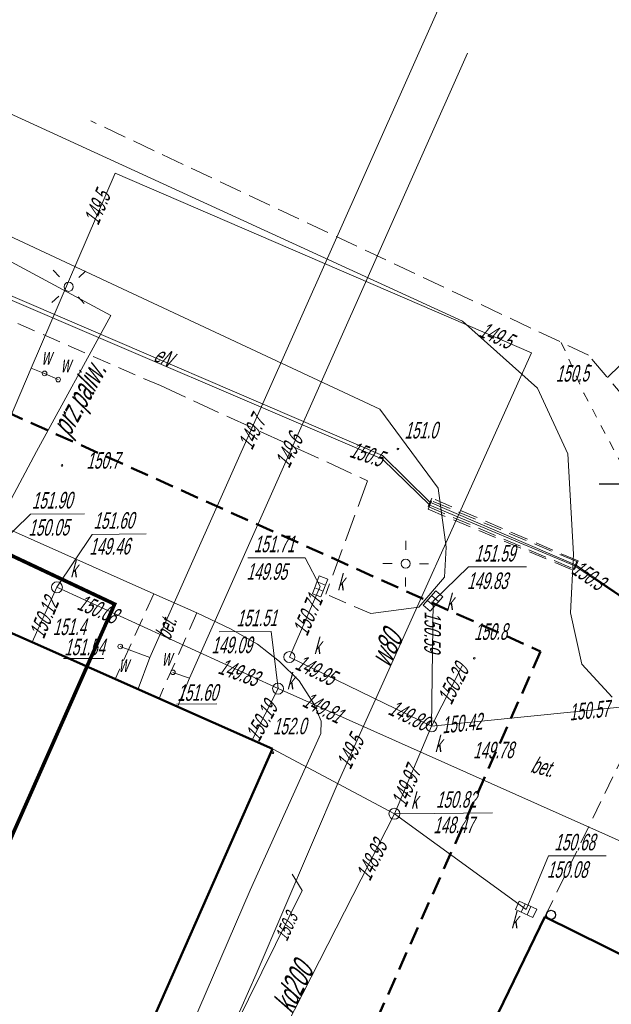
# Model space of a CAD drawing. Header units: metres. Extents: x 7519119 to 7519315, y 5970991 to 5971152.
# Tile 6 of 8: x 7519216 to 7519248, y 5971072 to 5971125. Entities that reach past the tile are written whole.
import ezdxf
from ezdxf.enums import TextEntityAlignment as Align

# ---------------------------------------------------------------- set-up
doc = ezdxf.new("R2010")
doc.units = ezdxf.units.M
doc.header["$MEASUREMENT"] = 0
for name, pattern in [('1', [0]), ('1_EGBU_A', [0]), ('2', [1.5, 1, -0.5]), ('3', [1, 0.5, -0.5]), ('4', [2.5, 1.5, -1]), ('BUW', [1.5, 1, -0.5]), ('DUL', [1, 0.5, -0.5]), ('KOC', [2, 1.5, -0.5]), ('KOU', [1.5, 1, -0.5]), ('WSQ', [1.75, 1.25, -0.5])]:
    doc.linetypes.add(name, pattern=pattern)
doc.layers.get('0').update_dxf_attribs({"color": 250, "linetype": 'CONTINUOUS', "lineweight": 100})
for name, color, linetype, lineweight in [('A_BUDYNEK', 7, 'CONTINUOUS', 0), ('A_OPIS', 130, 'CONTINUOUS', 0), ('EBTOO_T_8', 255, 'CONTINUOUS', 25), ('EBTPO_L_0', 134, '4', 18), ('EBUPP_L_1', 1, '1', 25), ('EGBB_L_1', 255, '1_EGBU_A', 50), ('LINIOWE_L_0', 7, '2', 50), ('SDROK_T_0', 255, 'CONTINUOUS', 18), ('SDRPK_L_0', 7, '1', 25), ('SDRPK_L_1', 255, '4', 18), ('SDRPK_L_2', 255, '4', 18), ('SIATKA_L_0', 7, '1', 25), ('UEEOC_T_9', 1, 'CONTINUOUS', 18), ('UEEOCA_T_5', 135, 'CONTINUOUS', 18), ('UEEOO_T_9', 1, 'CONTINUOUS', 25), ('UEEPAN_T_9', 1, 'CONTINUOUS', 18), ('UEEPB_L_4', 6, '4', 18), ('UEEPOA_L_5', 1, '1', 18), ('UEEPON_L_9', 1, '1', 18), ('UKKOA_T_0', 15, 'CONTINUOUS', 18), ('UKKOC_T_0', 15, 'CONTINUOUS', 18), ('UKKOO_T_0', 15, 'CONTINUOUS', 25), ('UKKPA_T_0', 15, 'CONTINUOUS', 18), ('UKKPA_T_1', 15, 'CONTINUOUS', 18), ('UKKPOD_L_0', 15, '1', 18), ('UKKPOD_L_1', 15, '1', 18), ('UWWOA_T_0', 5, 'CONTINUOUS', 18), ('UWWOC_T_0', 5, 'CONTINUOUS', 18), ('UWWOO_T_0', 5, 'CONTINUOUS', 25), ('UWWPA_T_1', 134, 'CONTINUOUS', 18), ('UWWPO_L_1', 5, '1', 18), ('UXXOO_T_0', 3, 'CONTINUOUS', 25), ('UXXPB_L_0', 3, '1', 18), ('WUKOS_T_1', 25, 'CONTINUOUS', 18), ('WUKPS_L_6', 3, '1', 18), ('WWROH_T_4', 25, 'CONTINUOUS', 18), ('WWRPH_L_1', 25, '3', 13)]:
    doc.layers.add(name, color=color, linetype=linetype, lineweight=lineweight)
doc.styles.get("Standard").update_dxf_attribs({"font": 'ARIALN.TTF', "width": 0.75})

# ---------------------------------------------------------------- blocks, each defined once
blk = doc.blocks.new('BUI')
at = {"linetype": 'Continuous'}
blk.add_circle((0, 0), 0.25, dxfattribs=at)
blk = doc.blocks.new('WSP')
at = {"linetype": 'Continuous'}
blk.add_circle((0, 0), 0.045, dxfattribs=at)
blk = doc.blocks.new('SLU')
at = {"linetype": 'Continuous'}
blk.add_circle((0, 0), 0.25, dxfattribs=at)
blk = doc.blocks.new('LAT')
at = {"linetype": 'Continuous'}
for p, q in [((0, 0.75), (0, 1.25)), ((-1.25, 0), (-0.75, 0)), ((0.75, 0), (1.25, 0)), ((0, -0.75), (0, -1.25))]:
    blk.add_line(p, q, dxfattribs=at)
blk = doc.blocks.new('WLZ')
at = {"linetype": 'Continuous'}
blk.add_circle((0, 0), 0.3, dxfattribs=at)
blk = doc.blocks.new('KRA')
at = {"linetype": 'Continuous'}
for p, q in [((-0.525, -0.25), (-0.525, 0.25)), ((-0.525, 0.25), (0.525, 0.25)), ((-0.175, -0.25), (-0.175, 0.25)), ((0.175, -0.25), (0.175, 0.25)), ((0.525, 0.25), (0.525, -0.25)), ((0.525, -0.25), (-0.525, -0.25))]:
    blk.add_line(p, q, dxfattribs=at)
blk = doc.blocks.new('ARM')
at = {"linetype": 'Continuous'}
blk.add_circle((0, 0), 0.125, dxfattribs=at)
blk = doc.blocks.new('MAPA_ZWIK')
at = {"layer": 'EBTPO_L_0', "linetype": 'BUW', "lineweight": 18}
blk.add_line((42.389, -14.389), (47.89, -3.069), dxfattribs=at)
at = {"layer": 'EBUPP_L_1', "linetype": '1', "lineweight": 50}
for p, q in [((42.389, -14.389), (39.856, -19.597)), ((52.857, -19.565), (42.389, -14.389))]:
    blk.add_line(p, q, dxfattribs=at)
at = {"layer": 'EGBB_L_1', "linetype": '1_EGBU_A'}
for p, q in [((14.361, 0.619), (12.797, 1.313)), ((27.507, -5.207), (14.361, 0.619)), ((10.027, -44.687), (27.507, -5.207))]:
    blk.add_line(p, q, dxfattribs=at)
at = {"layer": 'LINIOWE_L_0', "linetype": '2'}
for p, q in [((-19.917, 27.938), (42.16, 0.105)), ((42.16, 0.105), (14.7, -61.538))]:
    blk.add_line(p, q, dxfattribs=at)
at = {"layer": 'SDRPK_L_0', "linetype": '1', "lineweight": 20}
for p, q in [((37.897, 18.153), (12.677, 29.703)), ((8.227, 25.073), (33.377, 13.333)), ((41.987, 14.493), (37.897, 18.153)), ((43.647, 10.903), (41.987, 14.493)), ((33.377, 13.333), (36.557, 9.023)), ((43.957, 5.413), (43.647, 10.903)), ((36.557, 9.023), (36.987, 5.813)), ((12.807, 6.913), (21.017, 3.253)), ((36.987, 5.813), (36.907, 4.163)), ((43.787, 2.223), (43.957, 5.413)), ((36.907, 4.163), (35.497, 2.523)), ((21.017, 3.253), (23.367, 2.223)), ((23.367, 2.223), (25.207, 1.353)), ((35.497, 2.523), (32.887, 2.173)), ((44.407, -0.577), (43.787, 2.223)), ((25.207, 1.353), (26.677, 0.503)), ((26.677, 0.503), (27.887, -0.437)), ((27.887, -0.437), (28.957, -1.487)), ((46.077, -2.387), (44.407, -0.577)), ((28.957, -1.487), (29.767, -2.757)), ((29.767, -2.757), (30.157, -3.697)), ((30.157, -3.697), (30.137, -4.367)), ((30.137, -4.367), (26.287, -12.927)), ((26.287, -12.927), (22.487, -21.697))]:
    blk.add_line(p, q, dxfattribs=at)
at = {"layer": 'SDRPK_L_1', "linetype": 'KOU', "lineweight": 18}
for p, q in [((21.377, 14.623), (-1.843, 24.753)), ((21.017, 3.253), (18.905, -1.395)), ((32.887, 2.173), (30.417, 3.243)), ((23.367, 2.223), (21.304, -2.458))]:
    blk.add_line(p, q, dxfattribs=at)
at = {"layer": 'SDRPK_L_2', "linetype": 'KOC', "lineweight": 18}
for p, q in [((21.377, 14.623), (32.697, 9.433)), ((32.697, 9.433), (30.417, 3.243))]:
    blk.add_line(p, q, dxfattribs=at)
at = {"layer": 'SIATKA_L_0', "linetype": '1'}
blk.add_line((45.357, 9.263), (50.357, 9.263), dxfattribs=at)
at = {"layer": 'UEEPB_L_4', "linetype": '2', "lineweight": 18}
for p, q in [((36.205, 8.482), (36.008, 8.023)), ((36.203, 8.333), (36.01, 7.872)), ((44.133, 5.013), (36.203, 8.333)), ((44.205, 5.052), (36.205, 8.482)), ((36.008, 8.023), (44.008, 4.593)), ((36.01, 7.872), (43.94, 4.552)), ((43.94, 4.552), (44.133, 5.013)), ((44.008, 4.593), (44.205, 5.052))]:
    blk.add_line(p, q, dxfattribs=at)
at = {"layer": 'UEEPOA_L_5', "linetype": '1'}
for p, q in [((29.128, -12.942), (28.582, -12.056)), ((23.291, -24.754), (29.128, -12.942))]:
    blk.add_line(p, q, dxfattribs=at)
at = {"layer": 'UEEPON_L_9', "linetype": '1', "lineweight": 18}
for p, q in [((33.517, 10.603), (-1.363, 25.543)), ((-0.543, 25.443), (33.517, 10.803)), ((33.517, 10.803), (36.107, 8.253)), ((36.107, 8.103), (33.517, 10.603)), ((36.107, 8.253), (44.107, 4.823)), ((44.037, 4.783), (36.107, 8.103)), ((56.267, -3.477), (44.037, 4.783)), ((44.107, 4.823), (57.577, -4.417))]:
    blk.add_line(p, q, dxfattribs=at)
at = {"layer": 'UKKOA_T_0', "linetype": 'Continuous'}
for p, q in [((10.517, 3.958), (14.273, 7.605)), ((14.273, 7.605), (17.237, 7.626)), ((15.72, 3.614), (17.64, 6.504)), ((17.64, 6.504), (20.604, 6.525)), ((26.162, 5.225), (29.289, 5.225)), ((30.107, 3.663), (29.289, 5.225)), ((36.277, 2.863), (38.221, 4.721)), ((38.221, 4.721), (41.381, 4.721)), ((24.591, 1.175), (27.424, 1.195)), ((27.81, -1.921), (27.424, 1.195)), ((34.169, -8.756), (36.363, -8.731)), ((36.363, -8.731), (39.522, -8.709)), ((41.367, -13.977), (42.587, -11.05)), ((42.587, -11.05), (45.747, -11.05))]:
    blk.add_line(p, q, dxfattribs=at)
at = {"layer": 'UKKPOD_L_0', "linetype": '1', "lineweight": 18}
for p, q in [((28.427, -0.197), (30.107, 3.663)), ((36.197, -3.977), (36.277, 2.863)), ((36.197, -3.977), (28.427, -0.197)), ((37.872, -0.679), (36.197, -3.977)), ((46.697, -2.917), (36.197, -3.977)), ((34.169, -8.756), (27.507, -5.207)), ((41.367, -13.977), (34.169, -8.756))]:
    blk.add_line(p, q, dxfattribs=at)
at = {"layer": 'UKKPOD_L_1', "linetype": '1'}
for p, q in [((15.72, 3.614), (14.361, 0.619)), ((27.81, -1.921), (15.72, 3.614)), ((27.81, -1.921), (26.393, -4.714)), ((63.335, -17.741), (27.81, -1.921)), ((34.169, -8.756), (36.197, -3.977)), ((23.486, -29.654), (34.169, -8.756))]:
    blk.add_line(p, q, dxfattribs=at)
at = {"layer": 'UWWPO_L_1', "linetype": '1'}
for p, q in [((20.797, -0.22), (37.11, 36.429)), ((22.965, -1.355), (38.155, 32.776)), ((14.305, 15.575), (18.9, 26.229)), ((18.9, 26.229), (41.652, 16.409)), ((41.652, 16.409), (31.156, -6.927)), ((8.403, 1.693), (14.305, 15.575)), ((14.305, 15.575), (15.047, 15.291)), ((15.047, 15.291), (15.789, 14.956)), ((19.183, 0.379), (20.797, -0.22)), ((20.797, -0.22), (20.157, -1.928)), ((22.965, -1.355), (22.063, -1.031)), ((22.32, -2.908), (22.965, -1.355)), ((31.156, -6.927), (26.62, -17.52)), ((26.62, -17.52), (18.527, -35.649))]:
    blk.add_line(p, q, dxfattribs=at)
at = {"layer": 'UXXPB_L_0', "linetype": '1'}
for p, q in [((18.675, 18.457), (10.202, 23.007)), ((14.597, 11.037), (18.675, 18.457)), ((12.603, 7.303), (14.597, 11.037))]:
    blk.add_line(p, q, dxfattribs=at)
at = {"layer": 'WUKPS_L_6', "linetype": 'WSQ', "lineweight": 18}
for p, q in [((44.783, 16.281), (17.57, 29.08)), ((63.904, -6.226), (44.783, 16.281))]:
    blk.add_line(p, q, dxfattribs=at)
at = {"layer": 'WUKPS_L_6', "linetype": '1'}
blk.add_line((45.811, 15.068), (47.619, 16.831), dxfattribs=at)
at = {"layer": 'WWRPH_L_1', "linetype": '3'}
for p, q in [((43.288, 16.981), (44.517, 14.219)), ((44.517, 14.219), (46.595, 10.303))]:
    blk.add_line(p, q, dxfattribs=at)
at = {"layer": 'EBTOO_T_8', "rotation": 0.4052660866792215}
blk.add_blockref('BUI', (42.728, -14.276), dxfattribs=at)
at = {"layer": 'UEEPAN_T_9'}
for p, rotation in [((16.367, 20.023), 312.9589777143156), ((34.787, 4.903), 359.5025989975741)]:
    blk.add_blockref('LAT', p, dxfattribs=dict(at, rotation=rotation))
for p in [(16.367, 20.023), (34.787, 4.903)]:
    blk.add_blockref('SLU', p, dxfattribs=at)
at = {"layer": 'UKKPA_T_0'}
for p, rotation in [((30.107, 3.663), 69.04265667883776), ((36.277, 2.863), 49.04656754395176), ((41.367, -13.977), 335.3386748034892)]:
    blk.add_blockref('KRA', p, dxfattribs=dict(at, rotation=rotation))
for p in [(28.427, -0.197), (36.197, -3.977)]:
    blk.add_blockref('WLZ', p, dxfattribs=at)
at = {"layer": 'UKKPA_T_1', "rotation": 90.40508417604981}
for p in [(15.72, 3.614), (27.81, -1.921), (34.169, -8.756)]:
    blk.add_blockref('WLZ', p, dxfattribs=at)
at = {"layer": 'UWWPA_T_1', "rotation": 0.4052660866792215}
for p in [(15.047, 15.291), (15.789, 14.956), (19.183, 0.379), (22.063, -1.031)]:
    blk.add_blockref('ARM', p, dxfattribs=at)
at = {"layer": 'WUKOS_T_1'}
for p in [(44.786, 15.751), (34.358, 11.167), (16.003, 10.267), (38.529, -0.265), (27.535, -5.423)]:
    blk.add_blockref('WSP', p, dxfattribs=at)
at = {"layer": 'SDROK_T_0', "oblique": 15, "width": 0.7}
for rotation, p in [(70.71, (21.664, 1.397)), (345.4258, (42.272, -6.171))]:
    blk.add_text('bet.', height=0.9, rotation=rotation, dxfattribs=at).set_placement(p, align=Align.MIDDLE)
at = {"layer": 'UEEOC_T_9', "oblique": 15, "width": 0.7}
blk.add_text('150.5', height=0.9, rotation=341.6973, dxfattribs=at).set_placement((33.517, 10.603), align=Align.MIDDLE_RIGHT)
blk.add_text('150.3', height=0.9, rotation=325.6126, dxfattribs=at).set_placement((44.037, 4.783), align=Align.MIDDLE_LEFT)
at = {"layer": 'UEEOCA_T_5', "oblique": 15, "width": 0.7}
blk.add_text('150.3', height=0.75, rotation=65.5651, dxfattribs=at).set_placement((28.262, -14.918), align=Align.MIDDLE)
at = {"layer": 'UEEOO_T_9', "oblique": 15, "width": 0.7}
blk.add_text('eN', height=0.9, rotation=334.3636, dxfattribs=at).set_placement((21.363, 15.808), align=Align.CENTER)
at = {"layer": 'UKKOA_T_0', "oblique": 15, "width": 0.7}
for s, rotation, p in [('151.90', 0.405, (14.351, 7.906)), ('151.60', 0.405, (17.719, 6.805)), ('k', 0.4053, (16.456, 4.16)), ('k', 0.4053, (28.288, -1.964)), ('k', 0.4053, (35.075, -8.474)), ('150.82', 0.405, (36.441, -8.43))]:
    blk.add_text(s, height=0.9, rotation=rotation, dxfattribs=at).set_placement(p)
for s, p in [('150.05', (14.158, 7.327)), ('149.46', (17.491, 6.293)), ('149.09', (24.161, 0.905)), ('149.78', (38.464, -4.832)), ('148.47', (36.29, -8.921))]:
    blk.add_text(s, height=0.9, rotation=0.4053, dxfattribs=at).set_placement(p, align=Align.TOP_LEFT)
for s, p in [('151.71', (26.484, 6.425)), ('151.59', (38.543, 5.921)), ('149.95', (26.082, 4.925)), ('149.83', (38.141, 4.421)), ('k', (36.375, -4.474)), ('150.68', (42.909, -9.85)), ('150.08', (42.507, -11.35))]:
    blk.add_text(s, height=0.9, dxfattribs=at).set_placement(p, align=Align.TOP_LEFT)
for p in [(31.043, 3.445), (37.011, 2.38), (29.764, -0.036)]:
    blk.add_text('k', height=0.9, dxfattribs=at).set_placement(p)
blk.add_text('151.51', height=0.9, rotation=0.41, dxfattribs=at).set_placement((27.737, 2.397), align=Align.TOP_RIGHT)
blk.add_text('k', height=0.9, dxfattribs=at).set_placement((40.898, -14.119), align=Align.TOP_RIGHT)
at = {"layer": 'UKKOC_T_0', "oblique": 15, "width": 0.7}
for s, rotation, p in [('150.12', 67.1851, (15.011, 1.939)), ('150.08', 337.6353, (17.958, 2.43)), ('149.83', 339.9753, (25.663, -1.026)), ('149.81', 333.0453, (30.267, -2.953)), ('150.19', 61.155, (26.902, -3.687)), ('148.93', 63.3151, (32.916, -11.285))]:
    blk.add_text(s, height=0.9, rotation=rotation, dxfattribs=at).set_placement(p, align=Align.MIDDLE)
for s, rotation, p in [('150.71', 66.4797, (29.863, 3.103)), ('150.20', 63.0721, (37.872, -0.679)), ('149.80', 334.0577, (35.952, -3.859)), ('150.57', 5.7646, (45.908, -2.997))]:
    blk.add_text(s, height=0.9, rotation=rotation, dxfattribs=at).set_placement(p, align=Align.MIDDLE_RIGHT)
for s, rotation, p in [('150.59', 269.3299, (36.27, 2.292)), ('149.95', 334.0577, (28.883, -0.419)), ('150.42', 5.7646, (36.747, -3.922)), ('149.97', 67.0051, (34.371, -8.28))]:
    blk.add_text(s, height=0.9, rotation=rotation, dxfattribs=at).set_placement(p, align=Align.MIDDLE_LEFT)
at = {"layer": 'UKKOO_T_0', "oblique": 15, "width": 0.7}
blk.add_text('kd200', height=1.25, rotation=63.675, dxfattribs=at).set_placement((29.188, -18.5), align=Align.CENTER)
at = {"layer": 'UWWOA_T_0', "oblique": 15, "width": 0.7}
for s, p in [('w', (14.874, 15.76)), ('w', (15.927, 15.347)), ('%%U151.54', (16.126, -0.103)), ('w', (19.093, -1.022)), ('w', (21.45, -0.675)), ('%%U151.60', (22.304, -2.59))]:
    blk.add_text(s, height=0.9, rotation=0.4053, dxfattribs=at).set_placement(p)
at = {"layer": 'UWWOC_T_0', "oblique": 15, "width": 0.7}
for s, rotation, p in [('149.5', 67.0951, (17.913, 24.342)), ('149.5', 335.7453, (39.734, 17.375)), ('149.7', 64.2151, (26.371, 12.071)), ('149.6', 63.9451, (28.398, 11.075)), ('149.5', 64.3951, (31.745, -5.373))]:
    blk.add_text(s, height=0.9, rotation=rotation, dxfattribs=at).set_placement(p, align=Align.MIDDLE)
at = {"layer": 'UWWOO_T_0', "oblique": 15, "width": 0.7}
blk.add_text('w80', height=1.25, rotation=64.4, dxfattribs=at).set_placement((34.276, 0.01), align=Align.CENTER)
at = {"layer": 'UXXOO_T_0', "oblique": 15, "width": 0.7}
blk.add_text('prz.paliw.', height=1.25, rotation=61.0651, dxfattribs=at).set_placement((17.037, 13.865), align=Align.MIDDLE)
at = {"layer": 'WWROH_T_4', "oblique": 15, "width": 0.7}
blk.add_text('150.5', height=0.9, rotation=0.41, dxfattribs=at).set_placement((44.786, 15.751), align=Align.TOP_RIGHT)
for s, rotation, p in [('151.0', 0.41, (34.717, 11.735)), ('150.7', 0.4053, (17.334, 10.086)), ('151.4', 0.4053, (15.498, 1.003)), ('150.8', 0.4053, (38.522, 0.735)), ('152.0', 0.4053, (27.528, -4.423))]:
    blk.add_text(s, height=0.9, rotation=rotation, dxfattribs=at).set_placement(p)

msp = doc.modelspace()

# ---------------------------------------------------------------- linework, layer by layer
at = {"layer": 'A_OPIS', "color": 164, "linetype": 'DUL', "ltscale": 3, "true_color": 0x1025b2, "const_width": 0.2}
msp.add_lwpolyline([(7519200.209, 5971046.489), (7519221.017, 5971093.431), (7519180.084, 5971112.708), (7519158.617, 5971065.279)], close=True, dxfattribs=at)

# ---------------------------------------------------------------- block references
at = {"layer": 'A_BUDYNEK'}
msp.add_blockref('MAPA_ZWIK', (7519202.143, 5971090.737), dxfattribs=at)

doc.saveas('drawing.dxf')
